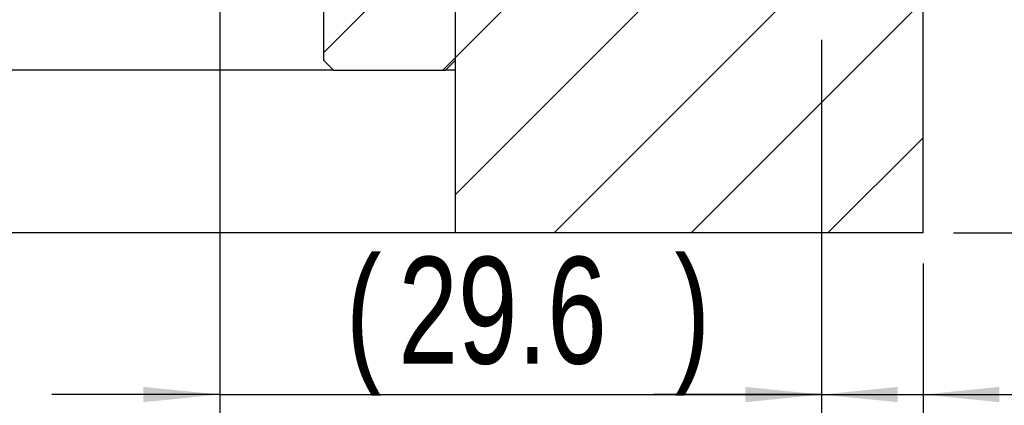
# Model space of a CAD drawing. Header units: millimetres. Extents: x 28 to 287, y 14 to 199.
# Tile 4 of 6: x 222 to 254, y 32 to 44. Entities that reach past the tile are written whole.
import ezdxf

# ---------------------------------------------------------------- set-up
doc = ezdxf.new("R2010")
doc.units = ezdxf.units.MM
doc.layers.add('FORMAT', color=7, linetype='Continuous')
doc.styles.add('SLDTEXTSTYLE0', font='TXT', dxfattribs={"width": 0.75})
doc.dimstyles.new('SLDDIMSTYLE2', dxfattribs={"dimtxt": 3.5, "dimasz": 2.5, "dimexe": 0, "dimexo": 0.0625, "dimgap": 0.875, "dimtad": 1, "dimlfac": 1.5, "dimrnd": 1e-09, "dimzin": 12, "dimdsep": 46, "dimtxsty": 'SLDTEXTSTYLE0', "dimsah": 1, "dimcen": 0.09, "dimadec": 0, "dimazin": 3, "dimtfac": 1, "dimtofl": 0, "dimtmove": 0, "dimatfit": 3, "dimfxl": 0, "dimfrac": 2, "dimtolj": 1, "dimtzin": 12, "dimarcsym": 0})
doc.dimstyles.new('SLDDIMSTYLE4', dxfattribs={"dimtxt": 3.5, "dimasz": 2.5, "dimexe": 0, "dimexo": 0.0625, "dimgap": 0.875, "dimtad": 1, "dimlfac": 1.5, "dimrnd": 1e-09, "dimzin": 12, "dimdsep": 46, "dimtxsty": 'SLDTEXTSTYLE0', "dimsah": 1, "dimcen": 0.09, "dimadec": 0, "dimazin": 3, "dimtfac": 1, "dimtmove": 0, "dimatfit": 0, "dimfxl": 0, "dimfrac": 2, "dimtolj": 1, "dimtzin": 12, "dimarcsym": 0})
doc.dimstyles.new('SLDDIMSTYLE5', dxfattribs={"dimtxt": 3.5, "dimasz": 2.5, "dimexe": 0, "dimexo": 0.0625, "dimgap": 0.875, "dimtad": 1, "dimlfac": 1.5, "dimrnd": 1e-09, "dimzin": 12, "dimdsep": 46, "dimtxsty": 'SLDTEXTSTYLE0', "dimsah": 1, "dimcen": 0.09, "dimadec": 0, "dimazin": 3, "dimtol": 1, "dimtp": 0.02, "dimtm": 0.02, "dimtfac": 1, "dimtmove": 0, "dimatfit": 0, "dimfxl": 0, "dimfrac": 2, "dimtolj": 1, "dimarcsym": 0})
doc.dimstyles.new('SLDDIMSTYLE6', dxfattribs={"dimtxt": 3.5, "dimasz": 2.5, "dimexe": 0, "dimexo": 0.0625, "dimgap": 0.875, "dimtad": 1, "dimdec": 1, "dimlfac": 1.5, "dimrnd": 1e-09, "dimzin": 12, "dimdsep": 46, "dimtxsty": 'SLDTEXTSTYLE0', "dimsah": 1, "dimcen": 0.09, "dimadec": 0, "dimazin": 3, "dimtfac": 1, "dimtdec": 1, "dimtmove": 0, "dimatfit": 0, "dimfxl": 0, "dimfrac": 2, "dimtolj": 1, "dimtzin": 12, "dimarcsym": 0})
pattern_1 = [(45, (0, 0), (-2.245064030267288, 2.245064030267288), [])]

# ---------------------------------------------------------------- blocks, each defined once
blk = doc.blocks.new('_D_12')
at = {"layer": 'FORMAT', "color": 7}
for p, q in [((270.2746234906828, 54.00848453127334), (270.2746234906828, 59.50848453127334)), ((254.1955758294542, 54.00848453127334), (271.2746234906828, 54.00848453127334)), ((270.2746234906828, 54.00848453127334), (270.2746234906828, 37.34181786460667)), ((252.4992742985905, 37.34181786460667), (271.2746234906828, 37.34181786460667)), ((270.2746234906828, 37.34181786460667), (270.2746234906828, 31.84181786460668))]:
    blk.add_line(p, q, dxfattribs=at)
for points in [[(270.2746234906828, 54.00848453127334), (270.5246234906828, 56.50848453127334), (270.0246234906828, 56.50848453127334)], [(270.2746234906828, 37.34181786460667), (270.0246234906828, 34.84181786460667), (270.5246234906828, 34.84181786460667)]]:
    blk.add_solid(points, dxfattribs=at)
at = {"layer": 'FORMAT', "color": 7, "char_height": 3.5, "attachment_point": 1, "rotation": 90.00000000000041, "style": 'SLDTEXTSTYLE0'}
for s, insert in [('±0.02', (265.7628865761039, 45.7365557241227)), ('25', (265.7628865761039, 39.25183333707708))]:
    blk.add_mtext(s, dxfattribs=dict(at, insert=insert))
blk = doc.blocks.new('_D_13')
at = {"layer": 'FORMAT', "color": 7}
for p, q in [((248.1659409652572, 43.67515119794), (248.1659409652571, 31.0434513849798)), ((251.4992742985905, 36.34181786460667), (251.4992742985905, 31.04345138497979)), ((248.1659409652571, 32.0434513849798), (242.6659409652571, 32.04345138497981)), ((248.1659409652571, 32.0434513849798), (251.4992742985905, 32.04345138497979)), ((251.4992742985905, 32.04345138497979), (257.2357273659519, 32.04345138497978))]:
    blk.add_line(p, q, dxfattribs=at)
for points in [[(248.1659409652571, 32.0434513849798), (245.6659409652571, 32.2934513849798), (245.6659409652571, 31.7934513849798)], [(251.4992742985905, 32.04345138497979), (253.9992742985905, 31.79345138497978), (253.9992742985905, 32.29345138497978)]]:
    blk.add_solid(points, dxfattribs=at)
at = {"layer": 'FORMAT', "color": 7, "insert": (254.6496161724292, 36.55518829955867), "char_height": 3.5, "attachment_point": 1, "style": 'SLDTEXTSTYLE0'}
blk.add_mtext('5', dxfattribs=at)
blk = doc.blocks.new('_D_14')
at = {"layer": 'FORMAT', "color": 7}
for p, q in [((228.4326076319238, 45.60848453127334), (228.4326076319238, 31.04345138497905)), ((248.1659409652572, 43.67515119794), (248.1659409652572, 31.04345138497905)), ((228.4326076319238, 32.04345138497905), (222.9326076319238, 32.04345138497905)), ((228.4326076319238, 32.04345138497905), (248.1659409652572, 32.04345138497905)), ((248.1659409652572, 32.04345138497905), (253.6659409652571, 32.04345138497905))]:
    blk.add_line(p, q, dxfattribs=at)
for points in [[(228.4326076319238, 32.04345138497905), (225.9326076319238, 32.29345138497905), (225.9326076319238, 31.79345138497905)], [(248.1659409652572, 32.04345138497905), (250.6659409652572, 31.79345138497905), (250.6659409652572, 32.29345138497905)]]:
    blk.add_solid(points, dxfattribs=at)
at = {"layer": 'FORMAT', "color": 7, "char_height": 3.5, "attachment_point": 1, "style": 'SLDTEXTSTYLE0'}
for s, insert in [('(', (232.5729559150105, 36.55518829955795)), (')', (243.3451785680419, 36.5551882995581)), ('29.6', (234.2937892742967, 36.55518829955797))]:
    blk.add_mtext(s, dxfattribs=dict(at, insert=insert))
blk = doc.blocks.new('_D_15')
at = {"layer": 'FORMAT', "color": 7}
for p, q in [((251.4992742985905, 36.34181786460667), (251.4992742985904, 24.78567661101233)), ((202.1659409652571, 33.00848453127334), (202.1659409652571, 24.78567661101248)), ((202.1659409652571, 25.78567661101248), (251.4992742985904, 25.78567661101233))]:
    blk.add_line(p, q, dxfattribs=at)
for points in [[(202.1659409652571, 25.78567661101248), (204.6659409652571, 25.53567661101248), (204.6659409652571, 26.03567661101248)], [(251.4992742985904, 25.78567661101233), (248.9992742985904, 26.03567661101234), (248.9992742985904, 25.53567661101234)]]:
    blk.add_solid(points, dxfattribs=at)
at = {"layer": 'FORMAT', "color": 7, "insert": (225.136706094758, 30.2974135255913), "char_height": 3.5, "attachment_point": 1, "style": 'SLDTEXTSTYLE0'}
blk.add_mtext('74', dxfattribs=at)

msp = doc.modelspace()

# ---------------------------------------------------------------- hatches: boundary and pattern name
at = {"layer": 'FORMAT', "linetype": 'Continuous', "lineweight": 18}
h = msp.add_hatch(dxfattribs=at)
h.set_pattern_fill('ANSI31', color=256, style=0)
h.set_pattern_definition(pattern_1)
h.paths.add_polyline_path([(237.4992742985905, 45.67515119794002), (237.1659409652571, 46.00848453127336), (232.1659409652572, 46.00848453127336), (231.8326076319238, 45.67515119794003), (231.8326076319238, 43.00848453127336), (232.1659409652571, 42.67515119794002), (235.8326076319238, 42.67515119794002), (236.1659409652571, 43.00848453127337), (236.1659409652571, 44.67515119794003), (237.1659409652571, 44.67515119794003), (237.4992742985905, 45.00848453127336)], flags=0)
h = msp.add_hatch(dxfattribs=at)
h.set_pattern_fill('ANSI31', color=256, style=0)
h.set_pattern_definition(pattern_1)
h.paths.add_polyline_path([(236.1659409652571, 44.67515119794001), (236.1659409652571, 37.34181786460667), (251.4992742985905, 37.34181786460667), (251.4992742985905, 46.00848453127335), (248.1659409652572, 46.00848453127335), (248.1659409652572, 44.67515119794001)], flags=0)

# ---------------------------------------------------------------- linework, layer by layer
at = {"color": 7, "linetype": 'Continuous', "lineweight": 25}
for p, q in [((251.4992742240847, 37.34181761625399), (251.4992742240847, 46.00848446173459)), ((231.8326080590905, 45.67515107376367), (231.8326080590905, 43.00848459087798)), ((236.1659414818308, 43.00848459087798), (236.1659414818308, 44.67515090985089)), ((236.1659414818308, 37.34181761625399), (236.1659414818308, 44.67515090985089)), ((232.1659408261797, 42.67515058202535), (231.8326080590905, 43.00848459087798)), ((236.1659414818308, 43.00848459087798), (235.8326074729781, 42.67515058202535)), ((232.1659408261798, 42.67515058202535), (202.8326051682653, 42.67515058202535)), ((232.1659408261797, 42.67515058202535), (235.8326074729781, 42.67515058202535)), ((236.1659414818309, 42.67515058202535), (235.8326074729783, 42.67515058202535)), ((236.1659414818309, 37.34181761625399), (202.8326051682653, 37.34181761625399)), ((251.4992742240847, 37.34181761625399), (236.1659414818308, 37.34181761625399))]:
    msp.add_line(p, q, dxfattribs=at)

# ---------------------------------------------------------------- dimensions: what is measured, and where the dimension line sits
at = {"layer": 'FORMAT', "color": 7}
dim = msp.add_linear_dim(base=(270.2746234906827, 37.34181786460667), p1=(253.1955758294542, 54.00848453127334), p2=(251.4992742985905, 37.34181786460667), angle=90.0000000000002, dimstyle='SLDDIMSTYLE5', dxfattribs=at)
dim.commit()
dim.dimension.update_dxf_attribs({"geometry": '_D_12', "text_midpoint": (270.2746234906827, 48.29106956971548), "dimtype": 160})
dim = msp.add_linear_dim(base=(248.1659409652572, 32.04345138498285), p1=(228.4326076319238, 46.60848453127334), p2=(248.1659409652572, 44.67515119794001), text='(<>)', dimstyle='SLDDIMSTYLE6', dxfattribs=at)
dim.commit()
dim.dimension.update_dxf_attribs({"geometry": '_D_14', "text_midpoint": (238.8194840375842, 32.04345138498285), "dimtype": 160})
for base, p1, dimstyle, picture, middle in [((251.4992742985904, 32.0434513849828), (248.1659409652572, 44.67515119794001), 'SLDDIMSTYLE4', '_D_13', (255.9426717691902, 32.04345138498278)), ((251.4992742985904, 25.78567661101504), (202.1659409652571, 34.00848453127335), 'SLDDIMSTYLE2', '_D_15', (227.7228172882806, 25.78567661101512))]:
    dim = msp.add_linear_dim(base=base, p1=p1, p2=(251.4992742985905, 37.34181786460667), dimstyle=dimstyle, dxfattribs=at)
    dim.commit()
    dim.dimension.update_dxf_attribs({"geometry": picture, "text_midpoint": middle, "dimtype": 160})

doc.saveas('drawing.dxf')
